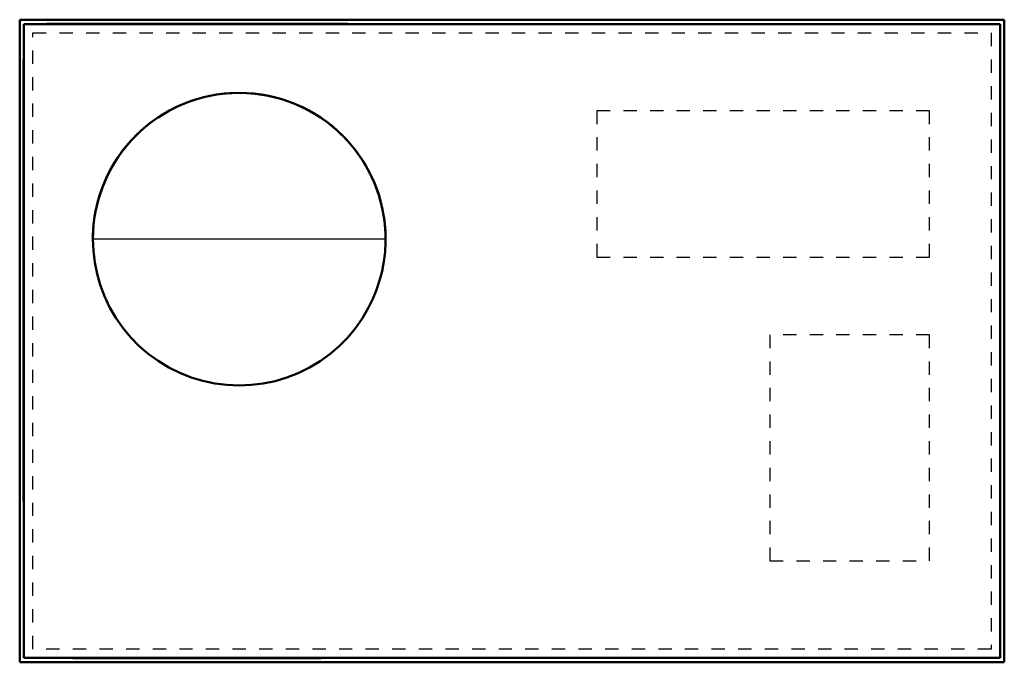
# Model space of a CAD drawing. Header units: inches. Extents: x -37 to 37, y -24.2 to 24.2.
import ezdxf

# ---------------------------------------------------------------- set-up
doc = ezdxf.new("R2010")
doc.units = ezdxf.units.IN
doc.header["$MEASUREMENT"] = 0
doc.linetypes.add('Dashed', pattern=[2, 1, -1])
for name, color, linetype, lineweight in [('AM_0', 7, 'Continuous', 50), ('AM_4', 3, 'Continuous', 25), ('AM_9', 6, 'Dashed', 25)]:
    doc.layers.add(name, color=color, linetype=linetype, lineweight=lineweight)

# ---------------------------------------------------------------- blocks, each defined once
blk = doc.blocks.new('1_DSH0723D000001S_PART8_0_in_DSH0723D000001S_4')
at = {"layer": 'AM_0'}
for p, q in [((-37, 24.15625), (-37, -24.15625)), ((37, 24.15625), (-37, 24.15625)), ((37, -24.15625), (37, 24.15625)), ((-37, -24.15625), (37, -24.15625))]:
    blk.add_line(p, q, dxfattribs=at)
at = {"layer": 'AM_9'}
for p, q in [((-36, -23.15625), (-36, 23.15625)), ((-36, 23.15625), (36, 23.15625)), ((36, 23.15625), (36, -23.15625)), ((36, -23.15625), (-36, -23.15625))]:
    blk.add_line(p, q, dxfattribs=at)
blk = doc.blocks.new('2_DSH0723D000001S_PART7_0_in_DSH0723D000001S_4')
at = {"layer": 'AM_0'}
for p, q in [((-36.6875, 23.8125), (-36.6875, -23.8125)), ((36.6875, 23.8125), (-36.6875, 23.8125)), ((36.6875, -23.8125), (36.6875, 23.8125)), ((-36.6875, -23.8125), (36.6875, -23.8125))]:
    blk.add_line(p, q, dxfattribs=at)
blk = doc.blocks.new('3_DSH0723D000001S_PART6_0_in_DSH0723D000001S_4')
at = {"layer": 'AM_9'}
for p, q in [((6.375, 17.3125), (6.375, 6.3125)), ((31.375, 17.3125), (6.375, 17.3125)), ((31.375, 6.3125), (31.375, 17.3125)), ((6.375, 6.3125), (31.375, 6.3125))]:
    blk.add_line(p, q, dxfattribs=at)
blk = doc.blocks.new('4_DSH0723D000001S_PART5_0_in_DSH0723D000001S_4')
at = {"layer": 'AM_9'}
for p, q in [((19.375, 0.46875), (19.375, -16.53125)), ((31.375, 0.46875), (19.375, 0.46875)), ((31.375, -16.53125), (31.375, 0.46875)), ((19.375, -16.53125), (31.375, -16.53125))]:
    blk.add_line(p, q, dxfattribs=at)
blk = doc.blocks.new('5_DSH0723D000001S_PART4_0_in_DSH0723D000001S_4')
at = {"layer": 'AM_0'}
for p, q in [((-36.71875, 21.15625), (-36.6875, 21.15625)), ((-36.71875, -12.078125), (-36.71875, 21.15625)), ((-36.6875, -12.078125), (-36.71875, -12.078125))]:
    blk.add_line(p, q, dxfattribs=at)
blk = doc.blocks.new('6_DSH0723D000001S_PART3_0_in_DSH0723D000001S_4')
at = {"layer": 'AM_0'}
for p, q in [((-35, 23.844), (-35, 23.812)), ((-35, 23.844), (-12.333, 23.844)), ((-12.333, 23.812), (-12.333, 23.844))]:
    blk.add_line(p, q, dxfattribs=at)
blk = doc.blocks.new('7_DSH0723D000001S_PART2_0_in_DSH0723D000001S_4')
at = {"layer": 'AM_0'}
for p, q in [((-31.368, 9.355), (-31.447, 8.734)), ((-31.447, 8.734), (-31.472, 8.439)), ((-31.499, 7.788), (-31.5, 7.692)), ((-9.5, 7.695), (-9.501, 7.819))]:
    blk.add_line(p, q, dxfattribs=at)
for points in [[(-9.501, 7.819), (-9.508, 8.075), (-9.589, 9.05), (-9.755, 10.013), (-10.007, 10.958), (-10.342, 11.876), (-10.757, 12.762), (-11.248, 13.607), (-11.813, 14.405), (-12.447, 15.149), (-13.144, 15.835), (-13.899, 16.456), (-14.706, 17.007), (-15.56, 17.484), (-16.452, 17.884), (-17.376, 18.203), (-18.325, 18.439), (-19.291, 18.59), (-20.266, 18.654), (-21.244, 18.631), (-22.215, 18.522), (-23.173, 18.326), (-24.107, 18.048), (-24.986, 17.7), (-25.801, 17.294), (-26.309, 16.997), (-26.788, 16.682), (-27.238, 16.351), (-27.705, 15.968), (-28.221, 15.492), (-28.769, 14.91), (-29.332, 14.213), (-29.888, 13.389), (-30.41, 12.431), (-30.761, 11.621), (-31.061, 10.734), (-31.295, 9.77), (-31.368, 9.355)], [(-31.472, 8.439), (-31.498, 7.885), (-31.499, 7.788)], [(-9.5, 7.656), (-9.5, 7.656), (-9.5, 7.653), (-9.5, 7.641), (-9.5, 7.596), (-9.503, 7.415), (-9.543, 6.691), (-9.63, 5.969), (-9.765, 5.255), (-9.951, 4.538), (-10.185, 3.836), (-10.459, 3.165), (-10.778, 2.51), (-11.237, 1.723), (-11.764, 0.972), (-12.347, 0.272), (-12.991, -0.382), (-13.684, -0.978), (-14.425, -1.514), (-15.23, -1.999), (-16.075, -2.414), (-16.923, -2.746), (-17.803, -3.008), (-18.694, -3.195), (-19.605, -3.307), (-20.515, -3.344), (-21.431, -3.304), (-22.335, -3.19), (-23.232, -2.999), (-24.107, -2.736), (-24.957, -2.4), (-25.8, -1.983), (-26.604, -1.495), (-27.34, -0.958), (-28.034, -0.358), (-28.672, 0.293), (-29.257, 0.999), (-29.778, 1.746), (-30.238, 2.54), (-30.628, 3.363), (-30.95, 4.221), (-31.186, 5.048), (-31.358, 5.895), (-31.464, 6.77), (-31.5, 7.656)]]:
    blk.add_lwpolyline(points, dxfattribs=at)
blk.add_arc((-20.5, 7.656), 11, 0, 180, dxfattribs=at)
at = {"layer": 'AM_4'}
blk.add_line((-9.5, 7.656), (-31.5, 7.656), dxfattribs=at)
blk = doc.blocks.new('8_DSH0723D000001S_PART1_0_in_DSH0723D000001S_4')
at = {"layer": 'AM_0'}
for p, q in [((-33, -23.844), (-33, -23.813)), ((-14.333, -23.844), (-33, -23.844)), ((-14.333, -23.813), (-14.333, -23.844))]:
    blk.add_line(p, q, dxfattribs=at)

msp = doc.modelspace()

# ---------------------------------------------------------------- block references
for name in ['1_DSH0723D000001S_PART8_0_in_DSH0723D000001S_4', '2_DSH0723D000001S_PART7_0_in_DSH0723D000001S_4', '6_DSH0723D000001S_PART3_0_in_DSH0723D000001S_4', '5_DSH0723D000001S_PART4_0_in_DSH0723D000001S_4', '7_DSH0723D000001S_PART2_0_in_DSH0723D000001S_4', '3_DSH0723D000001S_PART6_0_in_DSH0723D000001S_4', '4_DSH0723D000001S_PART5_0_in_DSH0723D000001S_4', '8_DSH0723D000001S_PART1_0_in_DSH0723D000001S_4']:
    msp.add_blockref(name, (0, 0))

doc.saveas('drawing.dxf')
